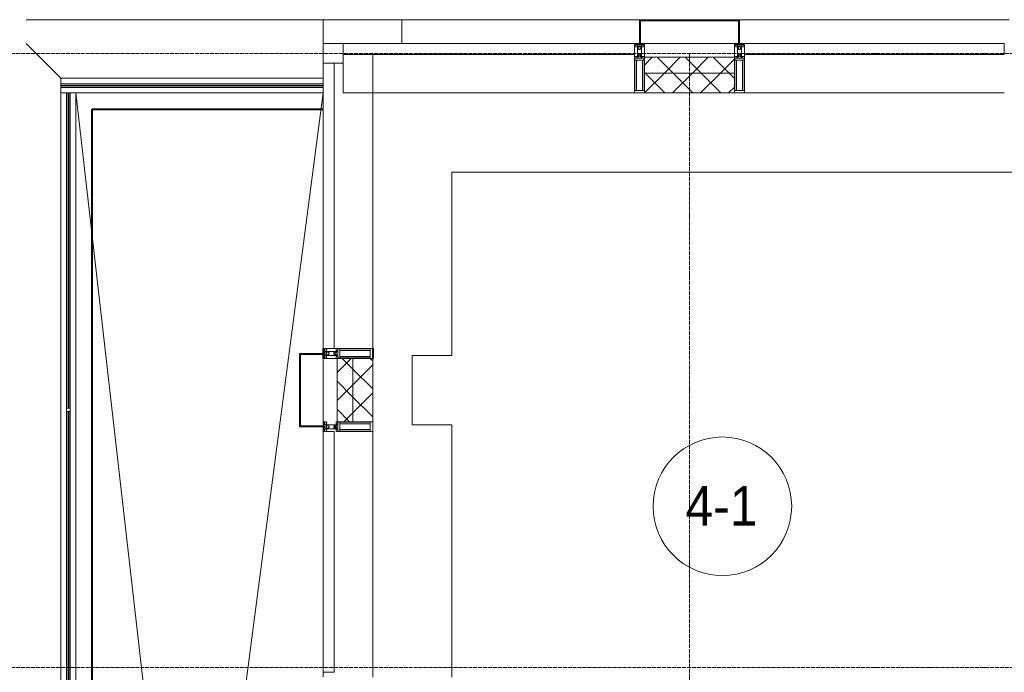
# Model space of a CAD drawing. Header units: millimetres. Extents: x 5617 to 101514, y 7718 to 215953.
# Tile 22 of 61: x 26915 to 31888, y 29975 to 33270. Entities that reach past the tile are written whole.
import ezdxf

# ---------------------------------------------------------------- set-up
doc = ezdxf.new("R2010")
doc.units = ezdxf.units.MM
for name, pattern in [('ADSK_Линия сетки', [25, 20, -2.5, 0, -2.5]), ('Линия сетки', [25, 20, -2.5, 0, -2.5]), ('Штрих_3_1_5_', [4.5, 3, -1.5]), ('Штриховая_ш3 п1_5', [4.5, 3, -1.5])]:
    doc.linetypes.add(name, pattern=pattern)
doc.layers.add('_Разделитель помещений_', color=4, linetype='Штриховая_ш3 п1_5', lineweight=40, true_color=0x00ffff)
for name, color, linetype, lineweight in [('Балясины', 7, 'Continuous', 30), ('Импосты витража', 7, 'Continuous', 18), ('Колонны', 7, 'Continuous', 18), ('Марки помещений', 7, 'Continuous', 20), ('Ограждение', 7, 'Continuous', 18), ('Оси', 7, 'Continuous', 9), ('Панели витража', 7, 'Continuous', 18), ('Перекрытия', 7, 'Continuous', 18), ('Поручни', 7, 'Continuous', 18), ('Стены разрез', 7, 'Continuous', 40), ('Стены штриховка', 7, 'Continuous', 40), ('Элементы узлов', 7, 'Continuous', 18)]:
    doc.layers.add(name, color=color, linetype=linetype, lineweight=lineweight)
doc.styles.add('Arial_3', font='arial.ttf', dxfattribs={"width": 0.9, "height": 200})
pattern_1 = [(45, (0, 0), (-70.71068, 70.71068), []), (135, (0, 0), (-70.71068, -70.71068), [])]

# ---------------------------------------------------------------- blocks, each defined once
blk = doc.blocks.new('135_SLK_K4_AR_rvt-1-МКСС_К4_L20_68_100_')
at = {"layer": '_Разделитель помещений_', "color": 131, "linetype": 'Штрих_3_1_5_', "true_color": 0xaaffff}
for p, q in [((104932.5, 32817.5), (106100, 32817.5)), ((104932.5, 25895), (104932.5, 32817.5)), ((106100, 31610), (106100, 31585)), ((106100, 31580), (106100, 31560)), ((106350, 31610), (106350, 31560))]:
    blk.add_line(p, q, dxfattribs=at)
at = {"layer": 'Перекрытия', "color": 253, "true_color": 0xaaaaaa}
for p, q in [((109850, 32500), (106749.8, 32500)), ((106749.8, 32500), (106749.8, 31575)), ((106749.8, 31575), (106549.8, 31575)), ((106549.8, 31575), (106549.8, 31225)), ((106549.8, 31225), (106749.8, 31225)), ((106749.8, 31225), (106749.8, 29950))]:
    blk.add_line(p, q, dxfattribs=at)
blk = doc.blocks.new('A_SLK_PAN_Type1 - Прямой тип панели-6537258-МКСС_К4_L20_68_100_')
at = {"layer": 'Колонны', "lineweight": 5}
for p, q in [((-185, 120), (185, 120)), ((-185, 0), (-185, 120)), ((-180, 115), (-180, 0)), ((180, 115), (-180, 115)), ((180, 0), (180, 115)), ((185, 120), (185, 0)), ((-180, 0), (-185, 0)), ((185, 0), (180, 0))]:
    blk.add_line(p, q, dxfattribs=at)
blk = doc.blocks.new('System Panel - A_PAN_Glass-7513938-МКСС_К4_L20_68_100_')
at = {"layer": 'Панели витража', "color": 253, "lineweight": 5, "true_color": 0xaaaaaa}
for p, q in [((736.25, 0), (-736.25, 0)), ((-736.25, 0), (-736.25, -55)), ((736.25, -55), (736.25, 0)), ((-736.25, -55), (736.25, -55))]:
    blk.add_line(p, q, dxfattribs=at)
blk = doc.blocks.new('Rectangular Mullion - R_StandardFrame_50Wx250H-7197380-МКСС_К4_L20_68_100_')
at = {"layer": 'Импосты витража', "color": 253, "lineweight": 5, "true_color": 0xaaaaaa}
for p, q in [((106200, 32900), (106200, 33050)), ((107672.5, 32900), (106200, 32900))]:
    blk.add_line(p, q, dxfattribs=at)
blk = doc.blocks.new('Rectangular Mullion - R_StandardFrame_50Wx250H-5816492-МКСС_К4_L20_68_100_')
at = {"layer": 'Импосты витража', "color": 253, "lineweight": 5, "true_color": 0xaaaaaa}
blk.add_line((108177.5, 33150), (107722.5, 33150), dxfattribs=at)
blk = doc.blocks.new('Rectangular Mullion - 50Wx250H-2623690-МКСС_К4_L20_68_100_')
at = {"layer": 'Элементы узлов', "color": 253, "lineweight": 5, "true_color": 0xaaaaaa}
for p, q in [((-25, 65.2), (-25, 250)), ((-25, 250), (0, 250)), ((25, 250), (0, 250)), ((25, 65.2), (25, 250)), ((-23, 237.3), (0, 237.3)), ((-23, 237.3), (-23, 73.6)), ((-14.9, 84), (-14.9, 237.3)), ((23, 237.3), (0, 237.3)), ((14.9, 84), (14.9, 237.3)), ((23, 237.3), (23, 73.6)), ((-14, 65.2), (-25, 65.2)), ((0, 84), (-23, 84)), ((-0.5, 73.6), (-23, 73.6)), ((-14, 71.3), (-14, 65.2)), ((-10, 71.3), (-14, 71.3)), ((-10, 53), (-10, 71.3)), ((-8.7, 53), (-10, 53)), ((-10, 53), (-10, 17)), ((-8.7, 53), (-7, 54.7)), ((-7, 65.2), (-5.9, 67.3)), ((-7, 65.2), (-7, 54.7)), ((-4.1, 67.3), (-5.9, 67.3)), ((-4.1, 67.3), (-2.9, 65.1)), ((-2.9, 65.1), (-2.9, 54.6)), ((-1.3, 53), (-2.9, 54.6)), ((0, 53), (-1.3, 53)), ((0, 84), (23, 84)), ((0, 53), (1.3, 53)), ((0.5, 73.6), (23, 73.6)), ((1.3, 53), (2.9, 54.6)), ((4.1, 67.3), (2.9, 65.1)), ((2.9, 65.1), (2.9, 54.6)), ((4.1, 67.3), (5.9, 67.3)), ((7, 65.2), (5.9, 67.3)), ((7, 65.2), (7, 54.7)), ((8.7, 53), (7, 54.7)), ((8.7, 53), (10, 53)), ((10, 71.3), (14, 71.3)), ((10, 53), (10, 71.3)), ((10, 53), (10, 17)), ((14, 71.3), (14, 65.2)), ((14, 65.2), (25, 65.2)), ((-23.8, 14.6), (-25, 14.2)), ((-25, 0), (-25, 14.2)), ((-22.3, 17), (-23.8, 17)), ((-23.8, 17), (-23.8, 14.6)), ((-22.5, 10.6), (-23.8, 14.6)), ((-22.5, 10.6), (-23.7, 9.9)), ((-23.7, 1.3), (-23.7, 9.9)), ((-23.7, 1.3), (-11.8, 1.3)), ((-23.2, 10.2), (-22.5, 8)), ((-22.5, 8), (-22.5, 4.5)), ((-21.3, 4.5), (-22.5, 4.5)), ((-22.3, 17), (-22.3, 16)), ((-22.3, 16), (-21.3, 16)), ((-19, 17.6), (-21.3, 16)), ((-21.3, 4.5), (-21.3, 6.5)), ((-21.3, 6.5), (-14.2, 6.5)), ((-18.4, 16.6), (-19, 17.6)), ((-7.4, 16.6), (-18.4, 16.6)), ((-14.2, 6.5), (-14.2, 4.5)), ((-13.2, 4.5), (-14.2, 4.5)), ((-13.2, 4.5), (-12.2, 7.2)), ((-12.7, 7.6), (-11.3, 11.4)), ((-12.7, 7.6), (-11.8, 6.9)), ((-12.2, 9), (-12.2, 14.8)), ((-12.2, 14.8), (0, 14.8)), ((-11.8, 1.3), (-11.8, 6.9)), ((-10.5, 11.2), (-11.3, 11.4)), ((-10.5, 1.5), (-10.5, 11.2)), ((-4.8, 1.5), (-10.5, 1.5)), ((-10, 17), (-7.5, 17)), ((-8.5, 23), (-1.5, 30)), ((-8.5, 18.5), (-8.5, 23)), ((-7.5, 18.5), (-8.5, 18.5)), ((-7.5, 17), (-7.5, 18.5)), ((-7.4, 18), (-7.4, 16.6)), ((-2.6, 18), (-7.4, 18)), ((0, 8), (-4.8, 8)), ((-4.8, 1.5), (-4.8, 8)), ((-2.6, 18), (-2.6, 16.8)), ((-2.6, 16.8), (0, 16.8)), ((-1.5, 30), (0, 30)), ((1.5, 30), (0, 30)), ((2.6, 16.8), (0, 16.8)), ((0, 14.8), (0, 16.8)), ((0, 14.8), (0, 16.8)), ((12.2, 14.8), (0, 14.8)), ((0, 0), (0, 8)), ((0, 8), (4.8, 8)), ((0, 0), (0, 8)), ((8.5, 23), (1.5, 30)), ((2.6, 18), (2.6, 16.8)), ((2.6, 18), (7.4, 18)), ((4.8, 1.5), (4.8, 8)), ((4.8, 1.5), (10.5, 1.5)), ((7.4, 18), (7.4, 16.6)), ((7.4, 16.6), (18.4, 16.6)), ((7.5, 18.5), (8.5, 18.5)), ((7.5, 17), (7.5, 18.5)), ((10, 17), (7.5, 17)), ((8.5, 18.5), (8.5, 23)), ((10.5, 11.2), (11.3, 11.4)), ((10.5, 1.5), (10.5, 11.2)), ((12.7, 7.6), (11.3, 11.4)), ((12.7, 7.6), (11.8, 6.9)), ((11.8, 1.3), (11.8, 6.9)), ((23.7, 1.3), (11.8, 1.3)), ((12.2, 9), (12.2, 14.8)), ((13.2, 4.5), (12.2, 7.2)), ((13.2, 4.5), (14.2, 4.5)), ((21.3, 6.5), (14.2, 6.5)), ((14.2, 6.5), (14.2, 4.5)), ((18.4, 16.6), (19, 17.6)), ((19, 17.6), (21.3, 16)), ((22.3, 16), (21.3, 16)), ((21.3, 4.5), (21.3, 6.5)), ((21.3, 4.5), (22.5, 4.5)), ((22.3, 17), (22.3, 16)), ((22.3, 17), (23.8, 17)), ((22.5, 10.6), (23.8, 14.6)), ((22.5, 10.6), (23.7, 9.9)), ((23.2, 10.2), (22.5, 8)), ((22.5, 8), (22.5, 4.5)), ((23.7, 1.3), (23.7, 9.9)), ((23.8, 17), (23.8, 14.6)), ((23.8, 14.6), (25, 14.2)), ((25, 0), (25, 14.2)), ((-25, 0), (0, 0)), ((25, 0), (0, 0))]:
    blk.add_line(p, q, dxfattribs=at)
for centre, start, end in [((-0.5, 73.1), 360, 90), ((0.5, 73.1), 90, 180)]:
    blk.add_arc(centre, 0.5, start, end, dxfattribs=at)
blk = doc.blocks.new('Rectangular Mullion - R_StandardFrame_50Wx250H-7512947-МКСС_К4_L20_68_100_')
at = {"layer": 'Импосты витража', "color": 253, "lineweight": 5, "true_color": 0xaaaaaa}
for p, q in [((-25, 0), (-25, 250)), ((-25, 250), (25, 250)), ((25, 250), (25, 0)), ((25, 0), (-25, 0))]:
    blk.add_line(p, q, dxfattribs=at)
blk = doc.blocks.new('System Panel - A_PAN_Glass-7491648-МКСС_К4_L20_68_100_')
at = {"layer": 'Панели витража', "color": 253, "lineweight": 5, "true_color": 0xaaaaaa}
for p, q in [((720, 55), (-720, 55)), ((-720, 55), (-720, 0)), ((720, 0), (720, 55)), ((-720, 0), (720, 0))]:
    blk.add_line(p, q, dxfattribs=at)
blk = doc.blocks.new('Rectangular Mullion - R_StandardFrame_50Wx250H-7197324-МКСС_К4_L20_68_100_')
at = {"layer": 'Импосты витража', "color": 253, "lineweight": 5, "true_color": 0xaaaaaa}
for q in [(106350, 33095), (106155, 31610)]:
    blk.add_line((106350, 31610), q, dxfattribs=at)
blk = doc.blocks.new('Rectangular Mullion - R_StandardFrame_50Wx250H-5822601-МКСС_К4_L20_68_100_')
at = {"layer": 'Импосты витража', "color": 253, "lineweight": 5, "true_color": 0xaaaaaa}
for p, q in [((106100, 31560), (106170, 31560)), ((106100, 31220), (106100, 31560)), ((106350, 31215), (106350, 31240))]:
    blk.add_line(p, q, dxfattribs=at)
blk = doc.blocks.new('System Panel - A_PAN_Glass-7493421-МКСС_К4_L20_68_100_')
at = {"layer": 'Панели витража', "color": 253, "lineweight": 5, "true_color": 0xaaaaaa}
for p, q in [((607.5, 55), (-607.5, 55)), ((-607.5, 55), (-607.5, 0)), ((607.5, 0), (607.5, 55)), ((-607.5, 0), (607.5, 0))]:
    blk.add_line(p, q, dxfattribs=at)
blk = doc.blocks.new('Quad Corner Mullion - Q_0_100_-50-7512921-МКСС_К4_L20_68_100_')
at = {"layer": 'Импосты витража', "color": 253, "lineweight": 5, "true_color": 0xaaaaaa}
for p, q in [((0, 100), (-100, 100)), ((-100, 100), (-100, 0)), ((0, 0), (0, 100)), ((-100, 0), (0, 0))]:
    blk.add_line(p, q, dxfattribs=at)
blk = doc.blocks.new('Rectangular Mullion - R_StandardFrame_50Wx250H-5822618-МКСС_К4_L20_68_100_')
at = {"layer": 'Импосты витража', "color": 253, "lineweight": 5, "true_color": 0xaaaaaa}
for p, q in [((106100, 27790), (106100, 27815)), ((106350, 26550), (106350, 27815)), ((106100, 26552.5), (106100, 26575))]:
    blk.add_line(p, q, dxfattribs=at)
blk = doc.blocks.new('System Panel - A_PAN_Glass-7513417-МКСС_К4_L20_68_100_')
at = {"layer": 'Панели витража', "color": 253, "lineweight": 5, "true_color": 0xaaaaaa}
for p, q in [((656.25, 0), (-656.25, 0)), ((-656.25, 0), (-656.25, -55)), ((656.25, -55), (656.25, 0)), ((-656.25, -55), (656.25, -55))]:
    blk.add_line(p, q, dxfattribs=at)
blk = doc.blocks.new('Rectangular Mullion - R_StandardFrame_50Wx250H-5937779-МКСС_К4_L20_68_100_')
at = {"layer": 'Импосты витража', "color": 253, "lineweight": 5, "true_color": 0xaaaaaa}
blk.add_line((109540, 32900), (108227.5, 32900), dxfattribs=at)
blk = doc.blocks.new('Rectangular Mullion - R_StandardFrame_50Wx250H-7516606-МКСС_К4_L20_68_100_')
at = {"layer": 'Импосты витража', "color": 253, "lineweight": 5, "true_color": 0xaaaaaa}
for p, q in [((-25, 0), (-25, 250)), ((-25, 250), (25, 250)), ((25, 250), (25, 0)), ((25, 0), (-25, 0))]:
    blk.add_line(p, q, dxfattribs=at)
blk = doc.blocks.new('Ограждение - Ограждение-6062325-МКСС_К4_L20_68_100_')
at = {"layer": 'Ограждение', "lineweight": 5}
for points in [[(23350, 17538), (23350, 17546), (22024.8, 17546), (22024.8, 17538)], [(23350, 17529), (23350, 17537), (22024.8, 17537), (22024.8, 17529)]]:
    blk.add_hatch(color=256, dxfattribs=at).paths.add_polyline_path(points)
at = {"layer": 'Поручни', "color": 253, "lineweight": 5, "true_color": 0xaaaaaa}
for p, q in [((22024.8, 17575), (23350, 17575)), ((22024.8, 17546.5), (22024.8, 17575)), ((22024.8, 17546.5), (23350, 17546.5)), ((23350, 17546), (22024.8, 17546)), ((22024.8, 17546), (22024.8, 17538)), ((22024.8, 17537), (22024.8, 17538)), ((22024.8, 17538), (23350, 17538)), ((23350, 17537), (22024.8, 17537)), ((22024.8, 17537), (22024.8, 17529)), ((22024.8, 17529), (23350, 17529)), ((22024.8, 17528.5), (23350, 17528.5)), ((22024.8, 17500), (22024.8, 17528.5)), ((23350, 17538), (23350, 17546)), ((23350, 17529), (23350, 17537)), ((22053.8, 17500), (22024.8, 17500)), ((23350, 17500), (22070.8, 17500))]:
    blk.add_line(p, q, dxfattribs=at)
blk = doc.blocks.new('Ограждение - 18Lx18W-7431883-МКСС_К4_L20_68_100_')
at = {"layer": 'Балясины', "color": 253, "lineweight": 5, "true_color": 0xaaaaaa}
for p, q in [((9, 9), (-9, 9)), ((-9, 9), (-9, -9)), ((9, -9), (9, 9)), ((-9, -9), (9, -9))]:
    blk.add_line(p, q, dxfattribs=at)
blk = doc.blocks.new('Ограждение - Ограждение-6062391-МКСС_К4_L20_68_100_')
at = {"layer": 'Ограждение', "lineweight": 5}
h = blk.add_hatch(color=256, dxfattribs=at)
h.paths.add_polyline_path([(22053.8, 14300), (22061.8, 14300), (22061.8, 15891), (22053.8, 15891), (22053.8, 14732.3)])
h.paths.add_polyline_path([(22053.8, 15909), (22061.8, 15909), (22061.8, 17500), (22053.8, 17500), (22053.8, 15928.2)])
h = blk.add_hatch(color=256, dxfattribs=at)
h.paths.add_polyline_path([(22062.8, 14300), (22070.8, 14300), (22070.8, 15891), (22062.8, 15891), (22062.8, 14732.3)])
h.paths.add_polyline_path([(22062.8, 15909), (22070.8, 15909), (22070.8, 17500), (22062.8, 17500), (22062.8, 15928.2)])
at = {"layer": 'Поручни', "color": 253, "lineweight": 5, "true_color": 0xaaaaaa}
for p, q in [((22024.8, 17500), (22053.3, 17500)), ((22024.8, 14300), (22024.8, 17500)), ((22053.3, 15909), (22053.3, 17500)), ((22061.8, 17500), (22053.8, 17500)), ((22053.8, 17500), (22053.8, 15909)), ((22061.8, 15909), (22061.8, 17500)), ((22070.8, 17500), (22062.8, 17500)), ((22062.8, 17500), (22062.8, 15909)), ((22070.8, 15909), (22070.8, 17500)), ((22071.3, 17500), (22099.8, 17500)), ((22071.3, 15909), (22071.3, 17500)), ((22099.8, 17500), (22099.8, 14300)), ((22053.3, 14300), (22053.3, 15891)), ((22053.8, 15891), (22053.8, 14300)), ((22061.8, 14300), (22061.8, 15891)), ((22062.8, 15891), (22062.8, 14300)), ((22070.8, 14300), (22070.8, 15891)), ((22071.3, 14300), (22071.3, 15891)), ((22053.3, 14300), (22024.8, 14300)), ((22053.8, 14300), (22061.8, 14300)), ((22062.8, 14300), (22061.8, 14300)), ((22062.8, 14300), (22070.8, 14300)), ((22099.8, 14300), (22071.3, 14300))]:
    blk.add_line(p, q, dxfattribs=at)
at = {"extrusion": (0, 0, -1), "zscale": -1}
blk.add_blockref('Ограждение - 18Lx18W-7431883-МКСС_К4_L20_68_100_', (-22062.3, 15900), dxfattribs=at)
blk = doc.blocks.new('A_OGR_PAN_Отлив - A_OGR_PAN_Отлив-6265679-МКСС_К4_L20_68_100_')
at = {"layer": 'Колонны', "color": 253, "lineweight": 5, "true_color": 0xaaaaaa}
blk.add_line((681.25, 120), (-681.25, 120), dxfattribs=at)
blk = doc.blocks.new('A_OGR_PAN_Отлив - A_OGR_PAN_Отлив-6289740-МКСС_К4_L20_68_100_')
at = {"layer": 'Колонны', "color": 253, "lineweight": 5, "true_color": 0xaaaaaa}
for p in [(600, 120), (-600, 0)]:
    blk.add_line(p, (-600, 120), dxfattribs=at)
blk = doc.blocks.new('135_SLK_K4_AR_FCD_rvt-1-МКСС_К4_L20_68_100_')
at = {"layer": 'Стены разрез', "lineweight": 5, "true_color": 0xaaaaaa}
h = blk.add_hatch(dxfattribs=at)
h.set_pattern_fill('FP_4', color=253, style=0, pattern_type=2)
h.set_pattern_definition(pattern_1)
h.paths.add_polyline_path([(108177.5, 33000), (108177.5, 33080), (107722.5, 33080), (107722.5, 33000)])
h = blk.add_hatch(dxfattribs=at)
h.set_pattern_fill('FP_4', color=253, style=0, pattern_type=2)
h.set_pattern_definition(pattern_1)
h.paths.add_polyline_path([(108177.5, 32900), (108177.5, 33000), (107722.5, 33000), (107722.5, 32900)])
h = blk.add_hatch(dxfattribs=at)
h.set_pattern_fill('FP_4', color=253, style=0, pattern_type=2)
h.set_pattern_definition(pattern_1)
h.paths.add_polyline_path([(106250, 31240), (106250, 31560), (106170, 31560), (106170, 31240)])
h = blk.add_hatch(dxfattribs=at)
h.set_pattern_fill('FP_4', color=253, style=0, pattern_type=2)
h.set_pattern_definition(pattern_1)
h.paths.add_polyline_path([(106350, 31240), (106350, 31560), (106250, 31560), (106250, 31240)])
at = {"layer": 'Колонны', "color": 253, "lineweight": 5, "true_color": 0xaaaaaa}
for q in [(106100, 33270), (106497.5, 33150)]:
    blk.add_line((106497.5, 33270), q, dxfattribs=at)
at = {"layer": 'Колонны', "color": 253, "lineweight": 9, "true_color": 0xaaaaaa}
for p, q in [((108202.5, 33270), (107697.5, 33270)), ((107697.5, 33270), (107697.5, 33150)), ((108202.5, 33150), (108202.5, 33270)), ((107702.5, 33150), (107702.5, 33265)), ((107702.5, 33265), (108197.5, 33265)), ((108197.5, 33265), (108197.5, 33150)), ((107697.5, 33150), (107702.5, 33150)), ((108197.5, 33150), (108202.5, 33150))]:
    blk.add_line(p, q, dxfattribs=at)
at = {"layer": 'Перекрытия', "color": 253, "lineweight": 5, "true_color": 0xaaaaaa}
for p, q in [((104599.7, 33270), (106100, 33270)), ((106100, 33270), (106100, 33150)), ((104599.7, 33150.3), (104775, 32975)), ((104850, 32900), (104850, 25895)), ((104850, 32900), (105422.2, 27890.6)), ((105444.6, 27890), (106100, 32900)), ((106100, 31610), (106100, 31585)), ((106100, 31580), (106100, 31560))]:
    blk.add_line(p, q, dxfattribs=at)
at = {"layer": 'Стены разрез', "color": 253, "lineweight": 9, "true_color": 0xaaaaaa}
for p, q in [((108177.5, 33080), (107722.5, 33080)), ((107722.5, 33080), (107722.5, 32900)), ((108177.5, 32900), (108177.5, 33080)), ((107722.5, 32900), (108177.5, 32900)), ((106170, 31560), (106170, 31240)), ((106350, 31560), (106170, 31560)), ((106350, 31240), (106350, 31560)), ((106170, 31240), (106350, 31240))]:
    blk.add_line(p, q, dxfattribs=at)
at = {"layer": 'Стены штриховка', "color": 253, "lineweight": 9, "true_color": 0xaaaaaa}
for p, q in [((108177.5, 33000), (107722.5, 33000)), ((106250, 31240), (106250, 31560))]:
    blk.add_line(p, q, dxfattribs=at)
at = {"layer": 'Импосты витража', "color": 253, "lineweight": 5, "true_color": 0xaaaaaa}
for name, p, rotation in [('Quad Corner Mullion - Q_0_100_-50-7512921-МКСС_К4_L20_68_100_', (106100, 33150), 180), ('Rectangular Mullion - 50Wx250H-2623690-МКСС_К4_L20_68_100_', (106100, 31585), 270), ('Rectangular Mullion - 50Wx250H-2623690-МКСС_К4_L20_68_100_', (106100, 31215), 270)]:
    blk.add_blockref(name, p, dxfattribs=dict(at, rotation=rotation))
at = {"layer": 'Импосты витража', "color": 253, "lineweight": 5, "true_color": 0xaaaaaa, "extrusion": (0, 0, -1), "rotation": 180}
for name, p in [('Rectangular Mullion - 50Wx250H-2623690-МКСС_К4_L20_68_100_', (-107697.5, 33150)), ('Rectangular Mullion - R_StandardFrame_50Wx250H-7512947-МКСС_К4_L20_68_100_', (-107697.5, 33150)), ('Rectangular Mullion - 50Wx250H-2623690-МКСС_К4_L20_68_100_', (-108202.5, 33150)), ('Rectangular Mullion - R_StandardFrame_50Wx250H-7516606-МКСС_К4_L20_68_100_', (-108202.5, 33150))]:
    blk.add_blockref(name, p, dxfattribs=at)
at = {"layer": 'Импосты витража', "color": 253, "lineweight": 5, "true_color": 0xaaaaaa}
for name, p in [('Rectangular Mullion - R_StandardFrame_50Wx250H-5816492-МКСС_К4_L20_68_100_', (0, 0)), ('Rectangular Mullion - R_StandardFrame_50Wx250H-7197324-МКСС_К4_L20_68_100_', (0, 0)), ('Rectangular Mullion - R_StandardFrame_50Wx250H-7197380-МКСС_К4_L20_68_100_', (0, 0)), ('Rectangular Mullion - R_StandardFrame_50Wx250H-5937779-МКСС_К4_L20_68_100_', (0, 0)), ('Rectangular Mullion - R_StandardFrame_50Wx250H-5822601-МКСС_К4_L20_68_100_', (0, 0)), ('Rectangular Mullion - R_StandardFrame_50Wx250H-5822618-МКСС_К4_L20_68_100_', (0, 3400))]:
    blk.add_blockref(name, p, dxfattribs=at)
at = {"layer": 'Колонны', "color": 253, "lineweight": 5, "true_color": 0xaaaaaa}
for name, p in [('A_OGR_PAN_Отлив - A_OGR_PAN_Отлив-6289740-МКСС_К4_L20_68_100_', (107097.5, 33150)), ('A_OGR_PAN_Отлив - A_OGR_PAN_Отлив-6265679-МКСС_К4_L20_68_100_', (108883.8, 33150))]:
    blk.add_blockref(name, p, dxfattribs=at)
at = {"layer": 'Колонны', "color": 253, "lineweight": 5, "true_color": 0xaaaaaa, "rotation": 89.99999999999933}
blk.add_blockref('A_SLK_PAN_Type1 - Прямой тип панели-6537258-МКСС_К4_L20_68_100_', (106100, 31400), dxfattribs=at)
at = {"layer": 'Ограждение', "color": 253, "lineweight": 5, "true_color": 0xaaaaaa}
for name in ['Ограждение - Ограждение-6062325-МКСС_К4_L20_68_100_', 'Ограждение - Ограждение-6062391-МКСС_К4_L20_68_100_']:
    blk.add_blockref(name, (82750, 15400), dxfattribs=at)
at = {"layer": 'Панели витража', "color": 253, "lineweight": 5, "true_color": 0xaaaaaa}
for name, p in [('System Panel - A_PAN_Glass-7513938-МКСС_К4_L20_68_100_', (106936.3, 33150)), ('System Panel - A_PAN_Glass-7513417-МКСС_К4_L20_68_100_', (108883.8, 33150))]:
    blk.add_blockref(name, p, dxfattribs=at)
at = {"layer": 'Панели витража', "color": 253, "lineweight": 5, "true_color": 0xaaaaaa, "rotation": 270}
for name, p in [('System Panel - A_PAN_Glass-7491648-МКСС_К4_L20_68_100_', (106100, 32330)), ('System Panel - A_PAN_Glass-7493421-МКСС_К4_L20_68_100_', (106100, 30582.5))]:
    blk.add_blockref(name, p, dxfattribs=at)
blk = doc.blocks.new('050_Марка_Помещение - Номер-620969-МКСС_К4_L20_68_100_')
at = {"layer": 'Марки помещений'}
blk.add_circle((0, 0), 3.5, dxfattribs=at)

msp = doc.modelspace()

# ---------------------------------------------------------------- linework, layer by layer
at = {"layer": 'Оси', "linetype": 'ADSK_Линия сетки'}
for p, q in [((59245.9, 33100), (24389.5, 33100)), ((59245.9, 30000), (25659.5, 30000))]:
    msp.add_line(p, q, dxfattribs=at)
at = {"layer": 'Оси', "linetype": 'Линия сетки'}
msp.add_line((30298.2, 12025.7), (30298.2, 33100), dxfattribs=at)

# ---------------------------------------------------------------- block references
at = {"lineweight": 5}
for name in ['135_SLK_K4_AR_FCD_rvt-1-МКСС_К4_L20_68_100_', '135_SLK_K4_AR_rvt-1-МКСС_К4_L20_68_100_']:
    msp.add_blockref(name, (-77651.8, 0), dxfattribs=at)
at = {"layer": 'Марки помещений', "xscale": 99.99999999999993, "yscale": 99.99999999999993, "zscale": 99.99999999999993}
msp.add_blockref('050_Марка_Помещение - Номер-620969-МКСС_К4_L20_68_100_', (30464.3, 30813.1), dxfattribs=at)

# ---------------------------------------------------------------- texts
at = {"layer": 'Марки помещений', "lineweight": 9, "insert": (30277.8, 30914.8), "char_height": 200, "width": 447.342, "attachment_point": 1, "style": 'Arial_3'}
msp.add_mtext('4-1', dxfattribs=at)

doc.saveas('drawing.dxf')
